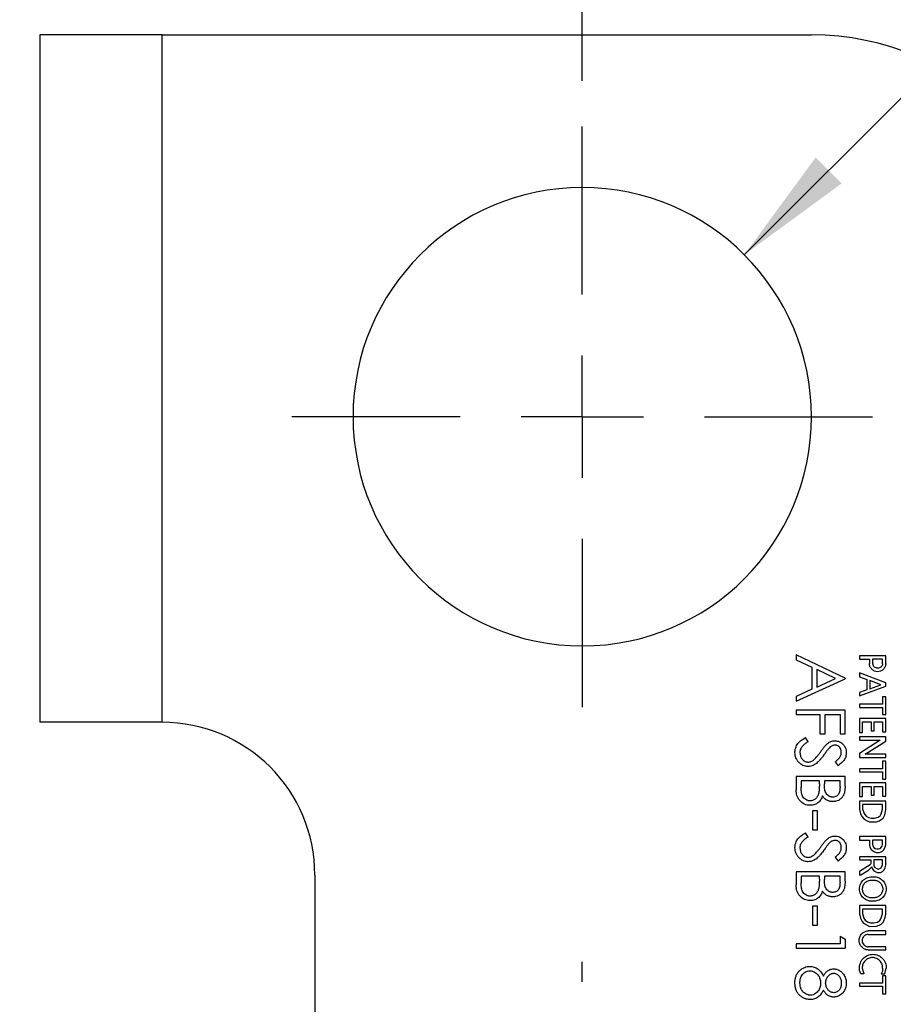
# Model space of a CAD drawing. Header units: inches. Extents: x 0.2 to 10.8, y 0.2 to 8.2.
# Tile 5 of 16: x 5.2 to 6.2, y 3.2 to 4.3. Entities that reach past the tile are written whole.
import ezdxf

# ---------------------------------------------------------------- set-up
doc = ezdxf.new("R2010")
doc.units = ezdxf.units.IN
doc.header["$MEASUREMENT"] = 0
doc.linetypes.add('CENTERX2', pattern=[0.8, 0.5, -0.1, 0.1, -0.1])
doc.layers.add('CENTER', color=40, linetype='CENTERX2')
doc.layers.add('DIMENSIONS', color=140, linetype='Continuous', lineweight=25)
doc.styles.add('SLDTEXTSTYLE0', font='TXT', dxfattribs={"width": 0.7})
doc.dimstyles.new('SLDDIMSTYLE1', dxfattribs={"dimtxt": 0.084961, "dimasz": 0.13, "dimexe": 0, "dimexo": 0.0625, "dimgap": 0.02124, "dimtad": 0, "dimtih": 1, "dimtoh": 1, "dimlfac": 1.5, "dimrnd": 1e-09, "dimzin": 12, "dimdsep": 46, "dimtxsty": 'SLDTEXTSTYLE0', "dimsah": 1, "dimcen": 0.09, "dimadec": 0, "dimazin": 3, "dimtfac": 1, "dimtofl": 0, "dimtmove": 0, "dimatfit": 3, "dimfxl": 0, "dimfrac": 2, "dimtolj": 1, "dimtzin": 12, "dimarcsym": 0})
doc.dimstyles.new('SLDDIMSTYLE2', dxfattribs={"dimtxt": 0.084961, "dimasz": 0.13, "dimexe": 0, "dimexo": 0.0625, "dimgap": 0.02124, "dimtad": 0, "dimtih": 1, "dimtoh": 1, "dimlfac": 1.5, "dimrnd": 1e-09, "dimdsep": 46, "dimtxsty": 'SLDTEXTSTYLE0', "dimsah": 1, "dimcen": 0.09, "dimadec": 0, "dimazin": 2, "dimtfac": 1, "dimtofl": 0, "dimtmove": 0, "dimatfit": 3, "dimfxl": 0, "dimfrac": 2, "dimtolj": 1, "dimtzin": 12, "dimarcsym": 0})
doc.dimstyles.new('SLDDIMSTYLE3', dxfattribs={"dimtxt": 0.084961, "dimasz": 0.13, "dimexe": 0, "dimexo": 0.0625, "dimgap": 0.02124, "dimtad": 0, "dimtih": 1, "dimtoh": 1, "dimlfac": 1.5, "dimrnd": 1e-09, "dimdsep": 46, "dimtxsty": 'SLDTEXTSTYLE0', "dimsah": 1, "dimcen": 0.09, "dimadec": 0, "dimazin": 2, "dimtfac": 1, "dimtmove": 0, "dimatfit": 0, "dimfxl": 0, "dimfrac": 2, "dimtolj": 1, "dimtzin": 12, "dimarcsym": 0})
doc.dimstyles.new('SLDDIMSTYLE4', dxfattribs={"dimtxt": 0.084961, "dimasz": 0.13, "dimexe": 0, "dimexo": 0.0625, "dimgap": 0.02124, "dimtad": 0, "dimtih": 1, "dimtoh": 1, "dimlfac": 1.5, "dimrnd": 1e-09, "dimdsep": 46, "dimtxsty": 'SLDTEXTSTYLE0', "dimsah": 1, "dimcen": 0, "dimadec": 0, "dimazin": 2, "dimtfac": 1, "dimtofl": 0, "dimtmove": 0, "dimatfit": 3, "dimfxl": 0, "dimfrac": 2, "dimtolj": 1, "dimtzin": 12, "dimarcsym": 0})
doc.dimstyles.new('SLDDIMSTYLE6', dxfattribs={"dimtxt": 0.084961, "dimasz": 0.13, "dimexe": 0, "dimexo": 0.0625, "dimgap": 0.02124, "dimtad": 0, "dimtih": 1, "dimtoh": 1, "dimlfac": 1.5, "dimrnd": 1e-09, "dimdsep": 46, "dimtxsty": 'SLDTEXTSTYLE0', "dimsah": 1, "dimcen": 0, "dimadec": 0, "dimazin": 2, "dimtfac": 1, "dimtofl": 0, "dimtmove": 0, "dimatfit": 3, "dimfxl": 0, "dimfrac": 2, "dimtolj": 1, "dimtzin": 12, "dimarcsym": 0})

# ---------------------------------------------------------------- blocks, each defined once
blk = doc.blocks.new('_D_1')
at = {"layer": 'DIMENSIONS'}
for p, q in [((5.1826, 4.2562), (4.576, 4.2562)), ((4.701, 4.2562), (4.701, 4.0458)), ((4.5748, 3.8918), (4.5463, 3.8918)), ((4.5463, 3.8918), (4.5463, 3.7567)), ((4.8273, 3.8918), (4.8558, 3.8918)), ((4.8558, 3.8918), (4.8558, 3.7567)), ((4.5463, 3.7567), (4.5748, 3.7567)), ((4.8558, 3.7567), (4.8273, 3.7567)), ((4.701, 3.5062), (4.701, 3.7377)), ((5.1826, 3.5062), (4.576, 3.5062))]:
    blk.add_line(p, q, dxfattribs=at)
for points in [[(4.701, 4.2562), (4.681, 4.1262), (4.721, 4.1262)], [(4.701, 3.5062), (4.721, 3.6362), (4.681, 3.6362)]]:
    blk.add_solid(points, dxfattribs=at)
at = {"layer": 'DIMENSIONS', "char_height": 0.08333, "attachment_point": 1, "style": 'SLDTEXTSTYLE0'}
for s, insert in [('1.13', (4.5748, 4.0182)), ('28.6', (4.5748, 3.8641))]:
    blk.add_mtext(s, dxfattribs=dict(at, insert=insert))
blk = doc.blocks.new('_D_2')
at = {"layer": 'DIMENSIONS'}
for p, q in [((5.2326, 4.3062), (5.2326, 4.8564)), ((5.8241, 4.2062), (5.8241, 4.8564)), ((4.5595, 4.7314), (4.531, 4.7314)), ((4.531, 4.7314), (4.531, 4.5964)), ((4.812, 4.7314), (4.8405, 4.7314)), ((4.8405, 4.7314), (4.8405, 4.5964)), ((5.2326, 4.7314), (4.9271, 4.7314)), ((5.8241, 4.7314), (5.2326, 4.7314)), ((4.531, 4.5964), (4.5595, 4.5964)), ((4.8405, 4.5964), (4.812, 4.5964))]:
    blk.add_line(p, q, dxfattribs=at)
for points in [[(5.2326, 4.7314), (5.3626, 4.7114), (5.3626, 4.7514)], [(5.8241, 4.7314), (5.6941, 4.7514), (5.6941, 4.7114)]]:
    blk.add_solid(points, dxfattribs=at)
at = {"layer": 'DIMENSIONS', "char_height": 0.08333, "attachment_point": 1, "style": 'SLDTEXTSTYLE0'}
for s, insert in [('0.89', (4.5595, 4.8579)), ('22.5', (4.5595, 4.7038))]:
    blk.add_mtext(s, dxfattribs=dict(at, insert=insert))
blk = doc.blocks.new('_D_3')
at = {"layer": 'DIMENSIONS'}
for p, q in [((5.8241, 4.2062), (5.8241, 4.8564)), ((6.3658, 4.0145), (6.3658, 4.8564)), ((5.8241, 4.7314), (5.5741, 4.7314)), ((5.9864, 4.7314), (5.9579, 4.7314)), ((5.9579, 4.7314), (5.9579, 4.5964)), ((6.2389, 4.7314), (6.2674, 4.7314)), ((6.2674, 4.7314), (6.2674, 4.5964)), ((6.3658, 4.7314), (6.6158, 4.7314)), ((5.9579, 4.5964), (5.9864, 4.5964)), ((6.2674, 4.5964), (6.2389, 4.5964))]:
    blk.add_line(p, q, dxfattribs=at)
for points in [[(5.8241, 4.7314), (5.6941, 4.7514), (5.6941, 4.7114)], [(6.3658, 4.7314), (6.4958, 4.7114), (6.4958, 4.7514)]]:
    blk.add_solid(points, dxfattribs=at)
at = {"layer": 'DIMENSIONS', "char_height": 0.08333, "attachment_point": 1, "style": 'SLDTEXTSTYLE0'}
for s, insert in [('0.81', (5.9864, 4.8579)), ('20.6', (5.9864, 4.7038))]:
    blk.add_mtext(s, dxfattribs=dict(at, insert=insert))
blk = doc.blocks.new('_D_4')
at = {"layer": 'DIMENSIONS'}
for p, q in [((6.7584, 4.5258), (6.7299, 4.5258)), ((6.7299, 4.5258), (6.7299, 4.3908)), ((7.0108, 4.5258), (7.0394, 4.5258)), ((7.0394, 4.5258), (7.0394, 4.3908)), ((6.7299, 4.3908), (6.7584, 4.3908)), ((7.0394, 4.3908), (7.0108, 4.3908)), ((6.0009, 4.0163), (6.3195, 4.3349)), ((6.3195, 4.3349), (6.5382, 4.3349))]:
    blk.add_line(p, q, dxfattribs=at)
blk.add_solid([(6.0009, 4.0163), (6.107, 4.0941), (6.0787, 4.1224)], dxfattribs=at)
at = {"layer": 'DIMENSIONS', "char_height": 0.08333, "attachment_point": 1, "style": 'SLDTEXTSTYLE0'}
for s, insert in [('%%c', (6.6942, 4.6522)), ('0.75', (6.8225, 4.6522)), ('19.1', (6.7584, 4.4982)), ('THROUGH', (6.6007, 4.3441)), ('FLANGE', (6.664, 4.2091))]:
    blk.add_mtext(s, dxfattribs=dict(at, insert=insert))
blk = doc.blocks.new('_D_9')
at = {"layer": 'DIMENSIONS'}
for p, q in [((4.2483, 3.4782), (4.2197, 3.4782)), ((4.2197, 3.4782), (4.2197, 3.3431)), ((4.43, 3.4782), (4.4586, 3.4782)), ((4.4586, 3.4782), (4.4586, 3.3431)), ((4.2197, 3.3431), (4.2483, 3.3431)), ((4.4586, 3.3431), (4.43, 3.3431)), ((4.9043, 3.2873), (4.6855, 3.2873)), ((5.7429, 2.8031), (4.9043, 3.2873))]:
    blk.add_line(p, q, dxfattribs=at)
blk.add_solid([(5.7429, 2.8031), (5.6403, 2.8854), (5.6203, 2.8507)], dxfattribs=at)
at = {"layer": 'DIMENSIONS', "char_height": 0.08333, "attachment_point": 1, "style": 'SLDTEXTSTYLE0'}
for s, insert in [('R0.14', (4.1743, 3.6046)), ('3.6', (4.2483, 3.4505)), ('THROUGH', (4.0553, 3.2965)), ('FLANGE', (4.1186, 3.1615))]:
    blk.add_mtext(s, dxfattribs=dict(at, insert=insert))
blk = doc.blocks.new('SW_CENTERMARKSYMBOL_0')
at = {"layer": 'CENTER', "color": 0}
for p, q in [((0, 0.1333), (0, 0.3167)), ((0, 0), (0, 0.0667)), ((-0.1333, 0), (-0.3167, 0)), ((0, 0), (-0.0667, 0)), ((0, 0), (0, -0.0667)), ((0, 0), (0.0667, 0)), ((0.1333, 0), (0.3167, 0)), ((0, -0.1333), (0, -0.3167))]:
    blk.add_line(p, q, dxfattribs=at)
blk = doc.blocks.new('SW_CENTERMARKSYMBOL_2')
at = {"layer": 'CENTER', "color": 0}
for p, q in [((0, 0.1333), (0, 0.1553)), ((0, 0), (0, 0.0667)), ((-0.1333, 0), (-0.1553, 0)), ((0, 0), (-0.0667, 0)), ((0, 0), (0, -0.0667)), ((0, 0), (0.0667, 0)), ((0.1333, 0), (0.1553, 0)), ((0, -0.1333), (0, -0.1553))]:
    blk.add_line(p, q, dxfattribs=at)

msp = doc.modelspace()

# ---------------------------------------------------------------- linework, layer by layer
for p, q in [((5.232645, 4.256191), (5.232645, 3.506191)), ((5.365778, 4.256191), (5.232645, 4.256191)), ((5.365778, 3.506191), (5.365778, 4.256191)), ((5.365778, 4.256191), (6.074111, 4.256191)), ((6.110778, 3.554354), (6.057445, 3.579653)), ((6.057445, 3.579653), (6.057445, 3.574429)), ((6.155152, 3.578846), (6.126608, 3.578846)), ((6.126608, 3.578846), (6.126608, 3.574965)), ((6.155152, 3.56977), (6.155152, 3.578846)), ((6.057445, 3.574429), (6.074539, 3.56632)), ((6.126608, 3.574965), (6.137319, 3.574965)), ((6.137319, 3.574965), (6.137319, 3.570227)), ((6.151751, 3.574965), (6.140675, 3.574965)), ((6.140675, 3.574965), (6.140675, 3.570837)), ((6.140675, 3.570837), (6.141102, 3.56977)), ((6.151751, 3.56977), (6.151751, 3.574965)), ((6.074539, 3.56632), (6.074539, 3.542142)), ((6.080009, 3.563724), (6.080009, 3.544664)), ((6.100383, 3.554066), (6.080009, 3.563724)), ((6.155152, 3.549268), (6.126608, 3.559954)), ((6.126608, 3.559954), (6.126608, 3.555699)), ((6.057445, 3.529055), (6.110778, 3.55367)), ((6.080009, 3.544664), (6.100383, 3.554066)), ((6.110778, 3.554354), (6.110778, 3.55367)), ((6.126608, 3.555699), (6.134404, 3.552718)), ((6.126608, 3.534858), (6.155152, 3.54548)), ((6.134404, 3.552718), (6.134404, 3.54166)), ((6.149821, 3.547137), (6.137734, 3.551716)), ((6.137734, 3.551716), (6.137734, 3.542558)), ((6.137734, 3.542558), (6.149821, 3.547137)), ((6.155152, 3.54548), (6.155152, 3.549268)), ((6.074539, 3.542142), (6.057445, 3.534258)), ((6.134404, 3.54166), (6.126608, 3.538656)), ((6.126608, 3.538656), (6.126608, 3.534858)), ((6.057445, 3.534258), (6.057445, 3.529055)), ((6.151751, 3.526111), (6.126608, 3.526111)), ((6.126608, 3.526111), (6.126608, 3.522285)), ((6.155152, 3.533873), (6.151751, 3.533873)), ((6.151751, 3.533873), (6.151751, 3.526111)), ((6.155152, 3.514536), (6.155152, 3.533873)), ((6.110778, 3.519482), (6.057445, 3.519482)), ((6.057445, 3.519482), (6.057445, 3.514696)), ((6.057445, 3.514696), (6.083427, 3.514696)), ((6.083427, 3.514696), (6.083427, 3.493499)), ((6.088897, 3.493499), (6.088897, 3.514696)), ((6.088897, 3.514696), (6.105308, 3.514696)), ((6.105308, 3.514696), (6.105308, 3.493499)), ((6.110778, 3.493499), (6.110778, 3.519482)), ((6.126608, 3.522285), (6.151751, 3.522285)), ((6.151751, 3.522285), (6.151751, 3.514536)), ((6.151751, 3.514536), (6.155152, 3.514536)), ((5.365778, 3.506191), (5.232645, 3.506191)), ((6.155152, 3.510149), (6.126608, 3.510149)), ((6.126608, 3.510149), (6.126608, 3.495169)), ((6.129969, 3.495169), (6.129969, 3.506809)), ((6.129969, 3.506809), (6.139207, 3.506809)), ((6.139207, 3.506809), (6.139207, 3.496661)), ((6.142574, 3.496661), (6.142574, 3.506809)), ((6.142574, 3.506809), (6.151751, 3.506809)), ((6.151751, 3.506809), (6.151751, 3.495672)), ((6.155152, 3.495672), (6.155152, 3.510149)), ((6.083427, 3.493499), (6.088897, 3.493499)), ((6.105308, 3.493499), (6.110778, 3.493499)), ((6.126608, 3.495169), (6.129969, 3.495169)), ((6.139207, 3.496661), (6.142574, 3.496661)), ((6.151751, 3.495672), (6.155152, 3.495672)), ((6.070436, 3.484888), (6.067733, 3.489397)), ((6.155152, 3.490346), (6.126608, 3.490346)), ((6.126608, 3.490346), (6.126608, 3.486485)), ((6.126608, 3.486485), (6.148881, 3.486485)), ((6.148881, 3.486485), (6.126608, 3.471976)), ((6.132569, 3.471515), (6.155152, 3.485522)), ((6.155152, 3.485522), (6.155152, 3.490346)), ((6.126608, 3.471976), (6.126608, 3.467648)), ((6.155152, 3.471515), (6.132569, 3.471515)), ((6.155152, 3.467648), (6.155152, 3.471515)), ((6.099838, 3.462954), (6.103118, 3.458627)), ((6.126608, 3.467648), (6.155152, 3.467648)), ((6.155152, 3.463722), (6.151751, 3.463722)), ((6.151751, 3.463722), (6.151751, 3.455517)), ((6.155152, 3.443921), (6.155152, 3.463722)), ((6.151751, 3.455517), (6.126608, 3.455517)), ((6.126608, 3.455517), (6.126608, 3.452139)), ((6.126608, 3.452139), (6.151751, 3.452139)), ((6.151751, 3.452139), (6.151751, 3.443921)), ((6.057445, 3.447004), (6.057445, 3.43258)), ((6.110778, 3.447004), (6.057445, 3.447004)), ((6.082744, 3.442217), (6.062915, 3.442217)), ((6.062915, 3.442217), (6.062915, 3.435401)), ((6.082744, 3.439044), (6.082744, 3.442217)), ((6.105308, 3.442217), (6.088214, 3.442217)), ((6.088214, 3.442217), (6.088214, 3.439001)), ((6.105308, 3.435721), (6.105308, 3.442217)), ((6.110778, 3.436598), (6.110778, 3.447004)), ((6.155152, 3.440047), (6.126608, 3.440047)), ((6.126608, 3.440047), (6.126608, 3.425059)), ((6.151751, 3.443921), (6.155152, 3.443921)), ((6.155152, 3.425556), (6.155152, 3.440047)), ((6.129969, 3.425059), (6.129969, 3.436189)), ((6.129969, 3.436189), (6.139207, 3.436189)), ((6.139207, 3.436189), (6.139207, 3.426524)), ((6.142574, 3.426524), (6.142574, 3.436189)), ((6.142574, 3.436189), (6.151751, 3.436189)), ((6.151751, 3.436189), (6.151751, 3.425556)), ((6.126608, 3.425059), (6.129969, 3.425059)), ((6.155152, 3.42019), (6.126608, 3.42019)), ((6.126608, 3.42019), (6.126608, 3.41107)), ((6.139207, 3.426524), (6.142574, 3.426524)), ((6.151751, 3.425556), (6.155152, 3.425556)), ((6.155152, 3.410557), (6.155152, 3.42019)), ((6.080692, 3.409397), (6.075222, 3.409397)), ((6.075222, 3.409397), (6.075222, 3.388884)), ((6.080692, 3.388884), (6.080692, 3.409397)), ((6.126608, 3.41107), (6.127609, 3.406236)), ((6.127609, 3.406236), (6.129523, 3.402849)), ((6.151751, 3.41633), (6.129969, 3.41633)), ((6.129969, 3.41633), (6.129969, 3.41145)), ((6.129969, 3.41145), (6.130378, 3.409494)), ((6.130378, 3.409494), (6.131212, 3.407508)), ((6.131212, 3.407508), (6.132205, 3.405541)), ((6.148881, 3.404231), (6.15001, 3.40611)), ((6.15001, 3.40611), (6.151751, 3.411221)), ((6.151751, 3.411221), (6.151751, 3.41633)), ((6.154196, 3.405225), (6.155152, 3.410557)), ((6.129523, 3.402849), (6.131527, 3.400511)), ((6.131527, 3.400511), (6.134862, 3.398539)), ((6.132205, 3.405541), (6.133784, 3.403595)), ((6.133784, 3.403595), (6.136233, 3.402122)), ((6.134862, 3.398539), (6.137319, 3.397567)), ((6.136233, 3.402122), (6.139207, 3.401539)), ((6.137319, 3.397567), (6.144917, 3.397567)), ((6.139207, 3.401539), (6.142717, 3.401539)), ((6.142717, 3.401539), (6.14699, 3.402697)), ((6.144917, 3.397567), (6.147788, 3.398539)), ((6.14699, 3.402697), (6.148881, 3.404231)), ((6.147788, 3.398539), (6.150233, 3.399921)), ((6.150233, 3.399921), (6.152159, 3.401408)), ((6.152159, 3.401408), (6.154196, 3.405225)), ((6.070436, 3.380957), (6.067733, 3.385465)), ((6.075222, 3.388884), (6.080692, 3.388884)), ((6.126608, 3.381533), (6.126608, 3.377685)), ((6.155152, 3.381533), (6.126608, 3.381533)), ((6.126608, 3.377685), (6.137319, 3.377685)), ((6.137319, 3.377685), (6.137319, 3.372388)), ((6.151751, 3.377685), (6.140675, 3.377685)), ((6.140675, 3.377685), (6.140675, 3.373366)), ((6.151751, 3.37318), (6.151751, 3.377685)), ((6.155152, 3.372629), (6.155152, 3.381533)), ((6.137319, 3.372388), (6.137734, 3.369906)), ((6.137734, 3.369906), (6.139207, 3.367518)), ((6.139207, 3.367518), (6.140675, 3.366113)), ((6.140675, 3.373366), (6.141102, 3.371411)), ((6.140675, 3.366113), (6.142717, 3.364677)), ((6.141102, 3.371411), (6.142108, 3.369705)), ((6.142108, 3.369705), (6.143594, 3.368382)), ((6.142717, 3.364677), (6.144917, 3.36417)), ((6.143594, 3.368382), (6.145447, 3.368005)), ((6.144917, 3.36417), (6.148347, 3.36417)), ((6.145447, 3.368005), (6.14732, 3.368005)), ((6.14732, 3.368005), (6.148786, 3.368474)), ((6.148347, 3.36417), (6.150233, 3.364655)), ((6.148786, 3.368474), (6.149821, 3.369281)), ((6.149821, 3.369281), (6.151293, 3.370936)), ((6.150233, 3.364655), (6.151751, 3.365592)), ((6.151293, 3.370936), (6.151751, 3.37318)), ((6.151751, 3.365592), (6.153156, 3.36706)), ((6.153156, 3.36706), (6.154641, 3.370409)), ((6.154641, 3.370409), (6.155152, 3.372629)), ((6.099838, 3.359023), (6.103118, 3.354696)), ((6.155152, 3.359334), (6.126608, 3.359334)), ((6.126608, 3.359334), (6.126608, 3.355929)), ((6.126608, 3.355929), (6.138763, 3.355929)), ((6.138763, 3.352252), (6.138262, 3.350745)), ((6.138763, 3.355929), (6.138763, 3.352252)), ((6.151751, 3.355929), (6.141978, 3.355929)), ((6.141978, 3.355929), (6.141978, 3.350153)), ((6.151751, 3.350461), (6.151751, 3.355929)), ((6.155152, 3.350153), (6.155152, 3.359334)), ((6.057445, 3.343072), (6.057445, 3.328649)), ((6.110778, 3.343072), (6.057445, 3.343072)), ((6.110778, 3.332666), (6.110778, 3.343072)), ((6.138262, 3.350745), (6.126551, 3.343249)), ((6.126551, 3.343249), (6.126551, 3.339187)), ((6.127977, 3.339563), (6.136233, 3.344848)), ((6.136233, 3.344848), (6.139004, 3.347439)), ((6.139004, 3.347439), (6.139946, 3.348447)), ((6.139946, 3.348447), (6.140381, 3.346793)), ((6.140381, 3.346793), (6.142108, 3.344096)), ((6.141978, 3.350153), (6.142717, 3.348158)), ((6.142108, 3.344096), (6.145637, 3.342401)), ((6.142717, 3.348158), (6.145447, 3.34656)), ((6.145447, 3.34656), (6.146756, 3.345959)), ((6.145637, 3.342401), (6.149587, 3.342401)), ((6.146756, 3.345959), (6.150282, 3.347265)), ((6.149587, 3.342401), (6.151751, 3.343345)), ((6.150282, 3.347265), (6.151751, 3.350461)), ((6.151751, 3.343345), (6.153156, 3.344848)), ((6.153156, 3.344848), (6.154641, 3.347265)), ((6.154641, 3.347265), (6.155152, 3.350153)), ((5.532445, 3.339525), (5.532445, 2.422858)), ((6.082744, 3.338286), (6.062915, 3.338286)), ((6.062915, 3.338286), (6.062915, 3.331469)), ((6.082744, 3.335113), (6.082744, 3.338286)), ((6.105308, 3.338286), (6.088214, 3.338286)), ((6.088214, 3.338286), (6.088214, 3.33507)), ((6.105308, 3.33179), (6.105308, 3.338286)), ((6.126551, 3.339187), (6.127977, 3.339563)), ((6.080692, 3.305465), (6.075222, 3.305465)), ((6.075222, 3.305465), (6.075222, 3.284952)), ((6.080692, 3.284952), (6.080692, 3.305465)), ((6.155152, 3.306086), (6.126551, 3.306086)), ((6.126551, 3.306086), (6.126551, 3.297)), ((6.151751, 3.302209), (6.129969, 3.302209)), ((6.129969, 3.302209), (6.129969, 3.297406)), ((6.151751, 3.297), (6.151751, 3.302209)), ((6.155152, 3.296652), (6.155152, 3.306086)), ((6.126551, 3.297), (6.127609, 3.292275)), ((6.127609, 3.292275), (6.129523, 3.288685)), ((6.129523, 3.288685), (6.130958, 3.286894)), ((6.129969, 3.297406), (6.131283, 3.292517)), ((6.131283, 3.292517), (6.132823, 3.290267)), ((6.132823, 3.290267), (6.135424, 3.288404)), ((6.135424, 3.288404), (6.138491, 3.287308)), ((6.142297, 3.287308), (6.14602, 3.288022)), ((6.14602, 3.288022), (6.147495, 3.289031)), ((6.147495, 3.289031), (6.148786, 3.289756)), ((6.148786, 3.289756), (6.149821, 3.291605)), ((6.149821, 3.291605), (6.151751, 3.297)), ((6.149821, 3.285534), (6.152676, 3.288255)), ((6.152676, 3.288255), (6.154641, 3.293556)), ((6.154641, 3.293556), (6.155152, 3.296652)), ((6.075222, 3.284952), (6.080692, 3.284952)), ((6.130958, 3.286894), (6.137319, 3.283361)), ((6.155152, 3.278544), (6.135816, 3.278544)), ((6.137319, 3.283361), (6.144917, 3.283637)), ((6.138491, 3.287308), (6.142297, 3.287308)), ((6.144917, 3.283637), (6.149821, 3.285534)), ((6.155152, 3.274675), (6.155152, 3.278544)), ((6.105308, 3.272645), (6.110778, 3.269514)), ((6.105308, 3.272645), (6.105308, 3.264439)), ((6.110778, 3.269514), (6.110778, 3.259653)), ((6.135816, 3.274675), (6.155152, 3.274675)), ((6.105308, 3.264439), (6.057445, 3.264439)), ((6.057445, 3.264439), (6.057445, 3.259653)), ((6.057445, 3.259653), (6.110778, 3.259653)), ((6.155152, 3.261198), (6.135816, 3.261198)), ((6.135816, 3.257745), (6.155152, 3.257745)), ((6.155152, 3.257745), (6.155152, 3.261198)), ((6.126693, 3.235175), (6.126551, 3.237745)), ((6.127977, 3.231716), (6.126693, 3.235175)), ((6.129523, 3.237745), (6.130378, 3.234157)), ((6.130378, 3.234157), (6.131283, 3.231716)), ((6.151751, 3.23473), (6.150282, 3.231716)), ((6.151751, 3.237745), (6.151751, 3.23473)), ((6.154196, 3.231716), (6.155618, 3.237745)), ((6.131283, 3.231716), (6.127977, 3.231716)), ((6.150282, 3.231716), (6.154196, 3.231716)), ((6.155152, 3.229671), (6.151751, 3.229671)), ((6.151751, 3.229671), (6.151751, 3.221587)), ((6.155152, 3.209808), (6.155152, 3.229671)), ((6.151751, 3.221587), (6.126693, 3.221587)), ((6.126693, 3.221587), (6.126693, 3.218083)), ((6.126693, 3.218083), (6.151751, 3.218083)), ((6.151751, 3.218083), (6.151751, 3.209808)), ((6.151751, 3.209808), (6.155152, 3.209808))]:
    msp.add_line(p, q)
for centre, radius, start, end in [((6.074111, 3.964525), 0.291667, 0, 90), ((5.824111, 3.839525), 0.25, 0, 180), ((5.824111, 3.839525), 0.25, 180, 0), ((5.365778, 3.339525), 0.166667, 0, 90)]:
    msp.add_arc(centre, radius, start, end)
for points, knots in [([(6.155152, 3.56977), (6.155118, 3.569406), (6.155048, 3.568679), (6.154773, 3.567611), (6.154091, 3.565823), (6.152439, 3.563552), (6.149407, 3.561724), (6.146009, 3.56118), (6.142645, 3.561895), (6.140211, 3.563547), (6.138716, 3.565395), (6.137922, 3.566944), (6.137418, 3.568577), (6.137352, 3.569676), (6.137319, 3.570227)], [0, 0, 0, 0, 0.04009976, 0.0801192, 0.12066632, 0.25015848, 0.37965064, 0.49970896, 0.61976728, 0.74925945, 0.81384559, 0.87941055, 0.93946228, 1, 1, 1, 1]), ([(6.151751, 3.56977), (6.151666, 3.569351), (6.151497, 3.56852), (6.150861, 3.567385), (6.149869, 3.566272), (6.148374, 3.565345), (6.146455, 3.565022), (6.144504, 3.565335), (6.14285, 3.56636), (6.14154, 3.567865), (6.141249, 3.56913), (6.141102, 3.56977)], [0, 0, 0, 0, 0.08294763, 0.16479867, 0.25034507, 0.37250387, 0.50017745, 0.62237723, 0.74997978, 0.87362642, 1, 1, 1, 1]), ([(6.056077, 3.473179), (6.056103, 3.473794), (6.056154, 3.474987), (6.056432, 3.476709), (6.056957, 3.478649), (6.057898, 3.480787), (6.059852, 3.483749), (6.062437, 3.486079), (6.065347, 3.488049), (6.06688, 3.488915), (6.067733, 3.489397)], [0, 0, 0, 0, 0.08748428, 0.16971777, 0.2475548, 0.37287408, 0.50010613, 0.74977391, 0.86069381, 1, 1, 1, 1]), ([(6.070436, 3.484888), (6.069338, 3.484219), (6.067143, 3.48288), (6.064258, 3.480288), (6.062455, 3.477574), (6.061654, 3.47511), (6.061583, 3.473822), (6.061547, 3.473179)], [0, 0, 0, 0, 0.25022874, 0.50024929, 0.74972122, 0.87490464, 1, 1, 1, 1]), ([(6.084325, 3.474258), (6.085056, 3.475271), (6.0864, 3.477134), (6.088349, 3.479599), (6.09, 3.48154), (6.091101, 3.482556), (6.091579, 3.482997)], [0, 0, 0, 0, 0.329375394, 0.605397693, 0.828598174, 1, 1, 1, 1]), ([(6.091579, 3.482997), (6.092221, 3.483453), (6.093419, 3.484303), (6.095387, 3.485259), (6.097473, 3.485842), (6.098941, 3.485932), (6.099699, 3.485978)], [0, 0, 0, 0, 0.26767255, 0.50008887, 0.7418332, 1, 1, 1, 1]), ([(6.099923, 3.481192), (6.099467, 3.481164), (6.098572, 3.481109), (6.097281, 3.480766), (6.095953, 3.48018), (6.09452, 3.479135), (6.093571, 3.478205), (6.093032, 3.477677)], [0, 0, 0, 0, 0.17167939, 0.33684622, 0.49992091, 0.71583146, 1, 1, 1, 1]), ([(6.099699, 3.485978), (6.100541, 3.485934), (6.102225, 3.485846), (6.104637, 3.485077), (6.106863, 3.483861), (6.109143, 3.481836), (6.110869, 3.479094), (6.11198, 3.475888), (6.11209, 3.473863), (6.112145, 3.472837)], [0, 0, 0, 0, 0.12503432, 0.25010594, 0.37277875, 0.50027433, 0.69960153, 0.84776231, 1, 1, 1, 1]), ([(6.106675, 3.473371), (6.106647, 3.473901), (6.106595, 3.47486), (6.106211, 3.476746), (6.105077, 3.478862), (6.103199, 3.480461), (6.101367, 3.481106), (6.100404, 3.481163), (6.099923, 3.481192)], [0, 0, 0, 0, 0.13818934, 0.25050006, 0.50008046, 0.74930374, 0.87465381, 1, 1, 1, 1]), ([(6.070511, 3.457944), (6.069997, 3.457964), (6.069026, 3.458003), (6.067103, 3.458286), (6.064846, 3.459041), (6.062323, 3.460528), (6.060151, 3.4625), (6.058319, 3.46483), (6.05702, 3.467391), (6.056244, 3.470211), (6.056135, 3.472151), (6.056077, 3.473179)], [0, 0, 0, 0, 0.0662469, 0.12509657, 0.25004387, 0.37006866, 0.50007428, 0.62595623, 0.75007067, 0.86767798, 1, 1, 1, 1]), ([(6.061547, 3.473179), (6.061597, 3.472416), (6.061691, 3.470955), (6.062226, 3.468999), (6.062983, 3.467367), (6.064149, 3.465592), (6.065917, 3.464014), (6.067866, 3.463117), (6.069373, 3.462805), (6.07015, 3.462757), (6.070586, 3.46273)], [0, 0, 0, 0, 0.14926242, 0.28599, 0.39367156, 0.50033557, 0.69993619, 0.84780899, 0.91462793, 1, 1, 1, 1]), ([(6.087722, 3.470508), (6.086627, 3.469021), (6.084957, 3.466753), (6.082492, 3.464002), (6.080513, 3.462057), (6.07835, 3.460388), (6.07591, 3.459069), (6.073283, 3.458126), (6.071434, 3.458005), (6.070511, 3.457944)], [0, 0, 0, 0, 0.250034, 0.38142137, 0.50008751, 0.62574001, 0.75005059, 0.87509316, 1, 1, 1, 1]), ([(6.075821, 3.464643), (6.076337, 3.465067), (6.077405, 3.465946), (6.078925, 3.467464), (6.080557, 3.469301), (6.082368, 3.471581), (6.083635, 3.473314), (6.084325, 3.474258)], [0, 0, 0, 0, 0.15563178, 0.32200639, 0.49991327, 0.72772112, 1, 1, 1, 1]), ([(6.093032, 3.477677), (6.09267, 3.477231), (6.091681, 3.476017), (6.089937, 3.473606), (6.088542, 3.471654), (6.087722, 3.470508)], [0, 0, 0, 0, 0.19304289, 0.52630835, 1, 1, 1, 1]), ([(6.099838, 3.462954), (6.100789, 3.463721), (6.102472, 3.465078), (6.104773, 3.467374), (6.106057, 3.469593), (6.106571, 3.471701), (6.106638, 3.472781), (6.106675, 3.473371)], [0, 0, 0, 0, 0.2827881, 0.50050741, 0.7498412, 0.86330973, 1, 1, 1, 1]), ([(6.112145, 3.472837), (6.112117, 3.472104), (6.112061, 3.470637), (6.111356, 3.467786), (6.109014, 3.463127), (6.105476, 3.460427), (6.103118, 3.458627)], [0, 0, 0, 0, 0.12531775, 0.25066502, 0.50054764, 1, 1, 1, 1]), ([(6.070586, 3.46273), (6.071058, 3.462756), (6.072003, 3.462807), (6.073832, 3.463352), (6.075025, 3.464126), (6.075821, 3.464642)], [0, 0, 0, 0, 0.25017809, 0.50052651, 1, 1, 1, 1]), ([(6.082744, 3.439044), (6.082727, 3.437644), (6.082698, 3.435133), (6.082536, 3.431795), (6.08224, 3.429881), (6.082113, 3.429065)], [0, 0, 0, 0, 0.41978412, 0.75274243, 1, 1, 1, 1]), ([(6.097466, 3.424439), (6.097028, 3.424464), (6.096216, 3.424511), (6.094623, 3.424849), (6.092805, 3.425716), (6.090941, 3.427322), (6.089126, 3.430062), (6.088294, 3.434144), (6.08824, 3.43738), (6.088214, 3.439001)], [0, 0, 0, 0, 0.06752358, 0.1251362, 0.25009918, 0.3731046, 0.50020387, 0.74955301, 1, 1, 1, 1]), ([(6.072583, 3.415551), (6.071518, 3.415607), (6.069388, 3.415719), (6.065327, 3.417089), (6.061004, 3.420422), (6.058463, 3.425143), (6.057581, 3.429309), (6.057492, 3.431436), (6.057445, 3.43258)], [0, 0, 0, 0, 0.12534366, 0.2506316, 0.49989549, 0.74921447, 0.86508796, 1, 1, 1, 1]), ([(6.072583, 3.420337), (6.072127, 3.420367), (6.071287, 3.420423), (6.069638, 3.420778), (6.067779, 3.421716), (6.065844, 3.42336), (6.063903, 3.426153), (6.063002, 3.430376), (6.062944, 3.433723), (6.062915, 3.435401)], [0, 0, 0, 0, 0.06808021, 0.12518445, 0.2501975, 0.37330237, 0.50034406, 0.74955107, 1, 1, 1, 1]), ([(6.082113, 3.429065), (6.081936, 3.428444), (6.081615, 3.427321), (6.080949, 3.425698), (6.080062, 3.42425), (6.078558, 3.422489), (6.076103, 3.420721), (6.073764, 3.420466), (6.072583, 3.420337)], [0, 0, 0, 0, 0.13883337, 0.25070637, 0.37586277, 0.50153773, 0.74856328, 1, 1, 1, 1]), ([(6.105308, 3.435721), (6.105293, 3.435154), (6.105265, 3.434068), (6.105102, 3.432186), (6.104731, 3.430182), (6.103764, 3.427609), (6.101442, 3.42495), (6.098819, 3.424613), (6.097466, 3.424439)], [0, 0, 0, 0, 0.11000949, 0.21054775, 0.3661702, 0.50266418, 0.74338907, 1, 1, 1, 1]), ([(6.110778, 3.436598), (6.110754, 3.435506), (6.11071, 3.433472), (6.110351, 3.430441), (6.109639, 3.427534), (6.108208, 3.424844), (6.10614, 3.422561), (6.103544, 3.420907), (6.101166, 3.42004), (6.099154, 3.419722), (6.098138, 3.419678), (6.097562, 3.419653)], [0, 0, 0, 0, 0.13423833, 0.25014178, 0.37509344, 0.50003325, 0.62085961, 0.74994685, 0.87491938, 0.92917271, 1, 1, 1, 1]), ([(6.086216, 3.425818), (6.085644, 3.424393), (6.084502, 3.42155), (6.081547, 3.418311), (6.07831, 3.416556), (6.075357, 3.41568), (6.073516, 3.415594), (6.072583, 3.415551)], [0, 0, 0, 0, 0.250207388, 0.499574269, 0.698823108, 0.847548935, 1, 1, 1, 1]), ([(6.097562, 3.419653), (6.096951, 3.419681), (6.095825, 3.419732), (6.093598, 3.420095), (6.090985, 3.421073), (6.08816, 3.423032), (6.086864, 3.424889), (6.086216, 3.425818)], [0, 0, 0, 0, 0.13582561, 0.25026901, 0.5001819, 0.75002908, 1, 1, 1, 1]), ([(6.056077, 3.369247), (6.056103, 3.369862), (6.056154, 3.371055), (6.056432, 3.372778), (6.056957, 3.374718), (6.057898, 3.376856), (6.059852, 3.379817), (6.062437, 3.382147), (6.065347, 3.384117), (6.06688, 3.384983), (6.067733, 3.385465)], [0, 0, 0, 0, 0.087484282, 0.169717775, 0.247554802, 0.372874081, 0.500106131, 0.749773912, 0.860693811, 1, 1, 1, 1]), ([(6.070436, 3.380957), (6.069338, 3.380287), (6.067143, 3.378948), (6.064258, 3.376356), (6.062455, 3.373642), (6.061654, 3.371178), (6.061583, 3.369891), (6.061547, 3.369247)], [0, 0, 0, 0, 0.25022874, 0.50024929, 0.74972122, 0.87490464, 1, 1, 1, 1]), ([(6.084325, 3.370326), (6.085056, 3.37134), (6.0864, 3.373203), (6.088349, 3.375667), (6.09, 3.377609), (6.091101, 3.378624), (6.091579, 3.379066)], [0, 0, 0, 0, 0.329375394, 0.605397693, 0.828598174, 1, 1, 1, 1]), ([(6.093032, 3.373745), (6.09267, 3.3733), (6.091681, 3.372085), (6.089937, 3.369675), (6.088542, 3.367722), (6.087722, 3.366576)], [0, 0, 0, 0, 0.193042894, 0.526308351, 1, 1, 1, 1]), ([(6.091579, 3.379066), (6.092221, 3.379521), (6.093419, 3.380372), (6.095387, 3.381328), (6.097473, 3.38191), (6.098941, 3.382), (6.099699, 3.382046)], [0, 0, 0, 0, 0.267672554, 0.500088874, 0.741833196, 1, 1, 1, 1]), ([(6.099923, 3.37726), (6.099467, 3.377232), (6.098572, 3.377177), (6.097281, 3.376834), (6.095953, 3.376248), (6.09452, 3.375203), (6.093571, 3.374273), (6.093032, 3.373745)], [0, 0, 0, 0, 0.17167939, 0.33684622, 0.49992091, 0.71583146, 1, 1, 1, 1]), ([(6.099699, 3.382046), (6.100541, 3.382002), (6.102225, 3.381915), (6.104637, 3.381146), (6.106863, 3.379929), (6.109143, 3.377904), (6.110869, 3.375162), (6.11198, 3.371956), (6.11209, 3.369931), (6.112145, 3.368905)], [0, 0, 0, 0, 0.12503432, 0.25010594, 0.37277875, 0.50027433, 0.69960153, 0.84776231, 1, 1, 1, 1]), ([(6.106675, 3.36944), (6.106647, 3.369969), (6.106595, 3.370928), (6.106211, 3.372814), (6.105077, 3.37493), (6.103199, 3.37653), (6.101367, 3.377175), (6.100404, 3.377232), (6.099923, 3.37726)], [0, 0, 0, 0, 0.13818934, 0.25050006, 0.50008046, 0.74930374, 0.87465381, 1, 1, 1, 1]), ([(6.070511, 3.354012), (6.069997, 3.354033), (6.069026, 3.354071), (6.067103, 3.354355), (6.064846, 3.355109), (6.062323, 3.356596), (6.060151, 3.358569), (6.058319, 3.360898), (6.05702, 3.363459), (6.056244, 3.366279), (6.056135, 3.36822), (6.056077, 3.369247)], [0, 0, 0, 0, 0.0662469, 0.12509657, 0.25004387, 0.37006866, 0.50007428, 0.62595623, 0.75007067, 0.86767798, 1, 1, 1, 1]), ([(6.061547, 3.369247), (6.061597, 3.368484), (6.061691, 3.367023), (6.062226, 3.365068), (6.062983, 3.363435), (6.064149, 3.36166), (6.065917, 3.360082), (6.067866, 3.359185), (6.069373, 3.358873), (6.07015, 3.358825), (6.070586, 3.358798)], [0, 0, 0, 0, 0.14926242, 0.28599, 0.39367156, 0.50033557, 0.69993619, 0.84780899, 0.91462793, 1, 1, 1, 1]), ([(6.087722, 3.366576), (6.086627, 3.365089), (6.084957, 3.362821), (6.082492, 3.36007), (6.080513, 3.358125), (6.07835, 3.356457), (6.07591, 3.355137), (6.073283, 3.354195), (6.071434, 3.354073), (6.070511, 3.354012)], [0, 0, 0, 0, 0.250034, 0.38142137, 0.50008751, 0.62574001, 0.75005059, 0.87509316, 1, 1, 1, 1]), ([(6.075821, 3.360711), (6.076337, 3.361136), (6.077405, 3.362015), (6.078925, 3.363533), (6.080557, 3.365369), (6.082368, 3.36765), (6.083635, 3.369383), (6.084325, 3.370326)], [0, 0, 0, 0, 0.15563178, 0.32200639, 0.49991327, 0.72772112, 1, 1, 1, 1]), ([(6.099838, 3.359023), (6.100789, 3.35979), (6.102472, 3.361147), (6.104773, 3.363442), (6.106057, 3.365662), (6.106571, 3.367769), (6.106638, 3.368849), (6.106675, 3.36944)], [0, 0, 0, 0, 0.2827881, 0.50050741, 0.7498412, 0.86330973, 1, 1, 1, 1]), ([(6.112145, 3.368905), (6.112117, 3.368172), (6.112061, 3.366706), (6.111356, 3.363854), (6.109014, 3.359195), (6.105476, 3.356495), (6.103118, 3.354696)], [0, 0, 0, 0, 0.12531775, 0.25066502, 0.50054764, 1, 1, 1, 1]), ([(6.070586, 3.358798), (6.071058, 3.358824), (6.072003, 3.358876), (6.073832, 3.35942), (6.075025, 3.360195), (6.075821, 3.360711)], [0, 0, 0, 0, 0.25017809, 0.50052651, 1, 1, 1, 1]), ([(6.072583, 3.316405), (6.072127, 3.316436), (6.071287, 3.316492), (6.069638, 3.316847), (6.067779, 3.317785), (6.065844, 3.319428), (6.063903, 3.322221), (6.063002, 3.326445), (6.062944, 3.329792), (6.062915, 3.331469)], [0, 0, 0, 0, 0.06808021, 0.12518445, 0.2501975, 0.37330237, 0.50034406, 0.74955107, 1, 1, 1, 1]), ([(6.082744, 3.335113), (6.082727, 3.333712), (6.082698, 3.331201), (6.082536, 3.327864), (6.08224, 3.32595), (6.082113, 3.325134)], [0, 0, 0, 0, 0.41978412, 0.75274243, 1, 1, 1, 1]), ([(6.097466, 3.320508), (6.097028, 3.320533), (6.096216, 3.320579), (6.094623, 3.320917), (6.092805, 3.321785), (6.090941, 3.32339), (6.089126, 3.32613), (6.088294, 3.330212), (6.08824, 3.333448), (6.088214, 3.33507)], [0, 0, 0, 0, 0.06752358, 0.1251362, 0.25009918, 0.3731046, 0.50020387, 0.74955301, 1, 1, 1, 1]), ([(6.105308, 3.33179), (6.105293, 3.331222), (6.105265, 3.330136), (6.105102, 3.328254), (6.104731, 3.326251), (6.103764, 3.323677), (6.101442, 3.321018), (6.098819, 3.320681), (6.097466, 3.320508)], [0, 0, 0, 0, 0.11000949, 0.21054775, 0.3661702, 0.50266418, 0.74338907, 1, 1, 1, 1]), ([(6.110778, 3.332666), (6.110754, 3.331574), (6.11071, 3.32954), (6.110351, 3.326509), (6.109639, 3.323602), (6.108208, 3.320913), (6.10614, 3.318629), (6.103544, 3.316976), (6.101166, 3.316108), (6.099154, 3.31579), (6.098138, 3.315746), (6.097562, 3.315721)], [0, 0, 0, 0, 0.13423833, 0.25014178, 0.37509344, 0.50003325, 0.62085961, 0.74994685, 0.87491938, 0.92917271, 1, 1, 1, 1]), ([(6.141102, 3.310952), (6.140491, 3.310919), (6.139272, 3.310855), (6.137442, 3.311081), (6.135344, 3.311618), (6.133045, 3.312657), (6.130075, 3.314869), (6.127305, 3.318709), (6.126126, 3.324258), (6.127305, 3.329807), (6.130069, 3.333637), (6.133037, 3.335857), (6.135609, 3.33701), (6.138342, 3.337658), (6.140181, 3.337595), (6.141102, 3.337564)], [0, 0, 0, 0, 0.041470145, 0.082677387, 0.124410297, 0.188090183, 0.252388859, 0.374038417, 0.500052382, 0.626066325, 0.747715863, 0.81139992, 0.875694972, 0.937693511, 1, 1, 1, 1]), ([(6.141102, 3.31476), (6.140643, 3.314697), (6.139726, 3.314572), (6.13833, 3.314641), (6.136715, 3.314939), (6.134922, 3.315626), (6.132592, 3.317197), (6.130393, 3.320048), (6.129451, 3.324258), (6.130393, 3.328468), (6.132586, 3.33131), (6.134914, 3.332888), (6.136916, 3.333648), (6.139022, 3.333999), (6.140407, 3.333837), (6.141102, 3.333756)], [0, 0, 0, 0, 0.04141293, 0.08257151, 0.12434307, 0.18806868, 0.25263948, 0.37393941, 0.50005556, 0.62617168, 0.7474716, 0.81121246, 0.87576832, 0.93767444, 1, 1, 1, 1]), ([(6.141102, 3.337564), (6.14171, 3.33759), (6.142922, 3.337643), (6.144738, 3.337404), (6.146818, 3.336855), (6.149095, 3.335808), (6.152035, 3.333595), (6.154772, 3.32977), (6.155937, 3.324258), (6.154772, 3.318745), (6.15204, 3.31493), (6.149103, 3.31271), (6.146556, 3.311548), (6.143845, 3.310883), (6.142018, 3.310929), (6.141102, 3.310952)], [0, 0, 0, 0, 0.04146996, 0.08268246, 0.12441718, 0.18807769, 0.25236148, 0.37404881, 0.50005172, 0.6260546, 0.74774192, 0.81140659, 0.87568676, 0.93768833, 1, 1, 1, 1]), ([(6.141102, 3.333756), (6.141548, 3.333794), (6.142436, 3.333871), (6.143777, 3.333745), (6.145321, 3.333395), (6.147022, 3.332674), (6.149224, 3.331099), (6.151287, 3.328314), (6.152167, 3.324258), (6.151287, 3.320201), (6.149229, 3.317426), (6.14703, 3.315844), (6.14513, 3.315045), (6.143117, 3.314624), (6.141775, 3.314715), (6.141102, 3.31476)], [0, 0, 0, 0, 0.04141827, 0.08260638, 0.12438243, 0.18800304, 0.25248595, 0.37399733, 0.5000519, 0.62610644, 0.74761781, 0.81125463, 0.87572256, 0.93765221, 1, 1, 1, 1]), ([(6.072583, 3.311619), (6.071518, 3.311675), (6.069388, 3.311787), (6.065327, 3.313157), (6.061004, 3.31649), (6.058463, 3.321212), (6.057581, 3.325377), (6.057492, 3.327504), (6.057445, 3.328649)], [0, 0, 0, 0, 0.12534366, 0.2506316, 0.49989549, 0.74921447, 0.86508796, 1, 1, 1, 1]), ([(6.082113, 3.325134), (6.081936, 3.324512), (6.081615, 3.32339), (6.080949, 3.321767), (6.080062, 3.320318), (6.078558, 3.318557), (6.076103, 3.316789), (6.073764, 3.316534), (6.072583, 3.316405)], [0, 0, 0, 0, 0.13883337, 0.25070637, 0.37586277, 0.50153773, 0.74856328, 1, 1, 1, 1]), ([(6.086216, 3.321886), (6.085644, 3.320462), (6.084502, 3.317618), (6.081547, 3.314379), (6.07831, 3.312625), (6.075357, 3.311748), (6.073516, 3.311662), (6.072583, 3.311619)], [0, 0, 0, 0, 0.25020739, 0.49957427, 0.69882311, 0.84754893, 1, 1, 1, 1]), ([(6.097562, 3.315721), (6.096951, 3.315749), (6.095825, 3.3158), (6.093598, 3.316163), (6.090985, 3.317141), (6.08816, 3.319101), (6.086864, 3.320957), (6.086216, 3.321886)], [0, 0, 0, 0, 0.13582561, 0.25026901, 0.5001819, 0.75002908, 1, 1, 1, 1]), ([(6.135816, 3.257745), (6.135398, 3.257786), (6.134564, 3.257867), (6.133338, 3.258182), (6.13192, 3.258721), (6.130367, 3.259614), (6.128322, 3.261405), (6.126528, 3.264267), (6.125821, 3.268144), (6.126528, 3.272022), (6.128318, 3.274874), (6.130359, 3.276671), (6.132091, 3.277661), (6.13393, 3.278329), (6.135186, 3.278472), (6.135816, 3.278544)], [0, 0, 0, 0, 0.040153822, 0.080209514, 0.120755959, 0.185258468, 0.250629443, 0.379871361, 0.500038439, 0.620205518, 0.749447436, 0.813954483, 0.879320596, 0.939446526, 1, 1, 1, 1]), ([(6.135816, 3.274675), (6.135392, 3.274629), (6.134555, 3.274537), (6.13336, 3.274104), (6.13226, 3.27345), (6.130979, 3.272342), (6.129765, 3.270517), (6.129317, 3.267974), (6.129752, 3.265396), (6.130943, 3.263575), (6.132255, 3.262412), (6.133375, 3.261773), (6.134582, 3.261328), (6.135399, 3.261242), (6.135816, 3.261198)], [0, 0, 0, 0, 0.06264226, 0.12375432, 0.18561879, 0.25043882, 0.37247951, 0.50003271, 0.62204699, 0.74958014, 0.81177641, 0.87938693, 0.93842868, 1, 1, 1, 1]), ([(6.126551, 3.237745), (6.126544, 3.238395), (6.126529, 3.239691), (6.126839, 3.241623), (6.127483, 3.24383), (6.128656, 3.246235), (6.131077, 3.249332), (6.135195, 3.252204), (6.141084, 3.253423), (6.146975, 3.252204), (6.151083, 3.249337), (6.153511, 3.246243), (6.154813, 3.243552), (6.155599, 3.240677), (6.155611, 3.238724), (6.155618, 3.237745)], [0, 0, 0, 0, 0.04147883, 0.08270989, 0.12444288, 0.18806007, 0.25227016, 0.37408676, 0.5000517, 0.62601664, 0.74783325, 0.81145521, 0.87566108, 0.93768652, 1, 1, 1, 1]), ([(6.151751, 3.237745), (6.151758, 3.238244), (6.151772, 3.239239), (6.151538, 3.240719), (6.151044, 3.242411), (6.15015, 3.244254), (6.148297, 3.246627), (6.145148, 3.248827), (6.140637, 3.249762), (6.136126, 3.248827), (6.132981, 3.24663), (6.131131, 3.244263), (6.130134, 3.242206), (6.129534, 3.240001), (6.129527, 3.238498), (6.129523, 3.237745)], [0, 0, 0, 0, 0.041612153, 0.082841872, 0.124448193, 0.18837037, 0.252284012, 0.374091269, 0.500058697, 0.626026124, 0.747833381, 0.811340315, 0.875029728, 0.937407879, 1, 1, 1, 1]), ([(6.056077, 3.221779), (6.056113, 3.22292), (6.056186, 3.225201), (6.056906, 3.228579), (6.058224, 3.231761), (6.060392, 3.234645), (6.063268, 3.237056), (6.066408, 3.238723), (6.06956, 3.239632), (6.071512, 3.239758), (6.072541, 3.239824)], [0, 0, 0, 0, 0.12509602, 0.25013755, 0.37709597, 0.50002383, 0.64245653, 0.78573875, 0.88716601, 1, 1, 1, 1]), ([(6.061547, 3.221726), (6.06157, 3.222525), (6.061617, 3.224124), (6.062085, 3.22649), (6.062876, 3.228766), (6.064496, 3.231482), (6.067557, 3.234332), (6.070758, 3.2348), (6.07238, 3.235038)], [0, 0, 0, 0, 0.12546902, 0.25098078, 0.37756353, 0.50178988, 0.74742167, 1, 1, 1, 1]), ([(6.072381, 3.235038), (6.073213, 3.234984), (6.074878, 3.234877), (6.077998, 3.233626), (6.081206, 3.230856), (6.083239, 3.227222), (6.083996, 3.223976), (6.084071, 3.222313), (6.084111, 3.221416)], [0, 0, 0, 0, 0.1252346, 0.25039528, 0.49975679, 0.74931882, 0.86472449, 1, 1, 1, 1]), ([(6.072541, 3.239824), (6.073374, 3.239778), (6.074961, 3.239689), (6.077276, 3.239138), (6.079433, 3.238195), (6.081972, 3.23653), (6.08475, 3.233597), (6.086304, 3.230822), (6.087156, 3.229301)], [0, 0, 0, 0, 0.13120339, 0.25003651, 0.37254511, 0.50020989, 0.72607319, 1, 1, 1, 1]), ([(6.087156, 3.229301), (6.087758, 3.230348), (6.08896, 3.232443), (6.091421, 3.234832), (6.093957, 3.236238), (6.096274, 3.236977), (6.097723, 3.237051), (6.09846, 3.237089)], [0, 0, 0, 0, 0.25001805, 0.49979674, 0.69993012, 0.84749903, 1, 1, 1, 1]), ([(6.09846, 3.237089), (6.099114, 3.237037), (6.100398, 3.236935), (6.102255, 3.236463), (6.103996, 3.235754), (6.105619, 3.23479), (6.10712, 3.233574), (6.108532, 3.23209), (6.109805, 3.230305), (6.111014, 3.227922), (6.111746, 3.22557), (6.112069, 3.223275), (6.112118, 3.222107), (6.112145, 3.221459)], [0, 0, 0, 0, 0.085455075, 0.167834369, 0.248774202, 0.329997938, 0.413211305, 0.500002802, 0.596635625, 0.698093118, 0.84765149, 0.915314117, 1, 1, 1, 1]), ([(6.089581, 3.221534), (6.089618, 3.222199), (6.089689, 3.223472), (6.090269, 3.225963), (6.091696, 3.228559), (6.093837, 3.230761), (6.095718, 3.231838), (6.097197, 3.232223), (6.097972, 3.232275), (6.098385, 3.232303)], [0, 0, 0, 0, 0.13073424, 0.25027894, 0.49978301, 0.70140591, 0.84767399, 0.91884189, 1, 1, 1, 1]), ([(6.098385, 3.232303), (6.09887, 3.232267), (6.099826, 3.232197), (6.101199, 3.231738), (6.102469, 3.231017), (6.103629, 3.230016), (6.104697, 3.228747), (6.105609, 3.227202), (6.106239, 3.225506), (6.106588, 3.223653), (6.106644, 3.222411), (6.106675, 3.221726)], [0, 0, 0, 0, 0.09758493, 0.19257782, 0.28884025, 0.39008864, 0.49953266, 0.62156215, 0.74975597, 0.86193574, 1, 1, 1, 1]), ([(6.061932, 3.207623), (6.061409, 3.208116), (6.060449, 3.209022), (6.058753, 3.211051), (6.057259, 3.213965), (6.056226, 3.217816), (6.056127, 3.220458), (6.056077, 3.221779)], [0, 0, 0, 0, 0.13618737, 0.25013349, 0.49991144, 0.74986121, 1, 1, 1, 1]), ([(6.072882, 3.208371), (6.072451, 3.208391), (6.071638, 3.208428), (6.070027, 3.208693), (6.067372, 3.209708), (6.064416, 3.212164), (6.062511, 3.215535), (6.061697, 3.218707), (6.0616, 3.220667), (6.061547, 3.221726)], [0, 0, 0, 0, 0.066413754, 0.125298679, 0.250465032, 0.49975656, 0.698532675, 0.837113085, 1, 1, 1, 1]), ([(6.084111, 3.221416), (6.084065, 3.220585), (6.083977, 3.219001), (6.083249, 3.215903), (6.081243, 3.212451), (6.078068, 3.209608), (6.075036, 3.208486), (6.073453, 3.208401), (6.072882, 3.208371)], [0, 0, 0, 0, 0.13146949, 0.25059321, 0.50023423, 0.74980791, 0.90990947, 1, 1, 1, 1]), ([(6.087156, 3.213895), (6.086843, 3.213314), (6.086235, 3.212188), (6.0846, 3.209571), (6.081997, 3.206479), (6.078312, 3.204445), (6.075303, 3.203674), (6.073753, 3.203614), (6.072979, 3.203585)], [0, 0, 0, 0, 0.10679521, 0.20715236, 0.50008176, 0.74954685, 0.8747481, 1, 1, 1, 1]), ([(6.09831, 3.20632), (6.097716, 3.206342), (6.096529, 3.206388), (6.094208, 3.20692), (6.091528, 3.208292), (6.088968, 3.210828), (6.08776, 3.212872), (6.087156, 3.213895)], [0, 0, 0, 0, 0.12518777, 0.25037869, 0.49994807, 0.74984249, 1, 1, 1, 1]), ([(6.098491, 3.211106), (6.097984, 3.211153), (6.096986, 3.211244), (6.095556, 3.211697), (6.094232, 3.212382), (6.093019, 3.213319), (6.091484, 3.214945), (6.089949, 3.217684), (6.089708, 3.22021), (6.089581, 3.221534)], [0, 0, 0, 0, 0.10085776, 0.19834711, 0.29549845, 0.39537296, 0.50079486, 0.73855129, 1, 1, 1, 1]), ([(6.112145, 3.221459), (6.112101, 3.220482), (6.112017, 3.218597), (6.110991, 3.214938), (6.108809, 3.211094), (6.105238, 3.20818), (6.102321, 3.206886), (6.100083, 3.206429), (6.098935, 3.206358), (6.09831, 3.20632)], [0, 0, 0, 0, 0.12887397, 0.24870108, 0.49978619, 0.69901915, 0.84805953, 0.91718008, 1, 1, 1, 1]), ([(6.106675, 3.221726), (6.106616, 3.22048), (6.106498, 3.217995), (6.105239, 3.215069), (6.103578, 3.213208), (6.102097, 3.212087), (6.10037, 3.211281), (6.099127, 3.211165), (6.098491, 3.211106)], [0, 0, 0, 0, 0.2502592, 0.49948851, 0.62188863, 0.75009079, 0.87214651, 1, 1, 1, 1]), ([(6.072979, 3.203585), (6.072267, 3.203618), (6.070891, 3.203683), (6.068914, 3.204022), (6.066758, 3.204644), (6.064368, 3.205781), (6.06277, 3.20699), (6.061932, 3.207623)], [0, 0, 0, 0, 0.17792659, 0.34397617, 0.50008748, 0.73788343, 1, 1, 1, 1])]:
    msp.add_open_spline(points, degree=3, knots=knots)

# ---------------------------------------------------------------- block references
at = {"layer": 'CENTER'}
for name, p in [('SW_CENTERMARKSYMBOL_0', (5.824111, 3.839525)), ('SW_CENTERMARKSYMBOL_2', (5.824111, 3.089525))]:
    msp.add_blockref(name, p, dxfattribs=at)

# ---------------------------------------------------------------- dimensions: what is measured, and where the dimension line sits
at = {"layer": 'DIMENSIONS'}
for base, p2, dimstyle, picture, middle in [((5.232645, 4.73143), (5.232645, 4.256191), 'SLDDIMSTYLE2', '_D_2', (4.68576, 4.73143)), ((6.365778, 4.73143), (6.365778, 3.964525), 'SLDDIMSTYLE3', '_D_3', (6.112664, 4.73143))]:
    dim = msp.add_linear_dim(base=base, p1=(5.824111, 4.156191), p2=p2, dimstyle=dimstyle, dxfattribs=at)
    dim.commit()
    dim.dimension.update_dxf_attribs({"geometry": picture, "text_midpoint": middle, "dimtype": 160})
dim = msp.add_diameter_dim_2p(p1=(5.647334, 3.662748), p2=(6.000888, 4.016301), text='<>\\PTHROUGH\\PFLANGE', dimstyle='SLDDIMSTYLE4', dxfattribs=at)
dim.commit()
dim.dimension.update_dxf_attribs({"geometry": '_D_4', "text_midpoint": (6.884615, 4.378809), "dimtype": 163})
dim = msp.add_linear_dim(base=(4.70104859, 3.5061914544), p1=(5.2326445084, 4.2561914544), p2=(5.2326445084, 3.5061914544), angle=90, dimstyle='SLDDIMSTYLE1', dxfattribs=at)
dim.commit()
dim.dimension.update_dxf_attribs({"geometry": '_D_1', "text_midpoint": (4.70104859, 3.8917523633), "dimtype": 160})
dim = msp.add_radius_dim(center=(5.824111, 2.756191), mpoint=(5.742921, 2.803066), text='<>\\PTHROUGH\\PFLANGE', dimstyle='SLDDIMSTYLE6', dxfattribs=at)
dim.commit()
dim.dimension.update_dxf_attribs({"geometry": '_D_9', "text_midpoint": (4.339154, 3.331162), "dimtype": 164})

doc.saveas('drawing.dxf')
